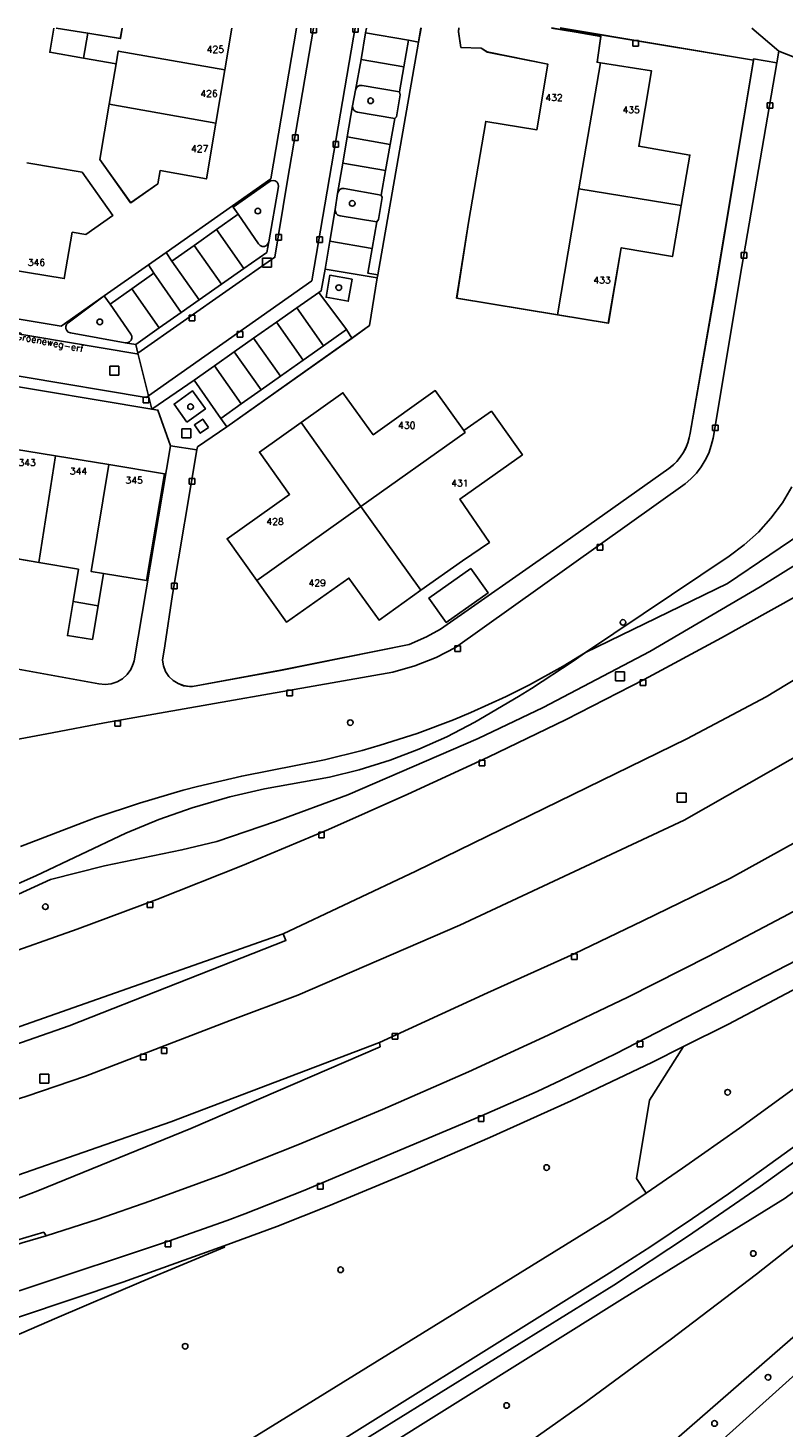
# Model space of a CAD drawing. Header units: metres. Extents: x 108000 to 109000, y 423000 to 423600.
# Tile 86 of 88: x 108854 to 108922, y 423475 to 423600. Entities that reach past the tile are written whole.
import ezdxf

# ---------------------------------------------------------------- set-up
doc = ezdxf.new("R2010")
doc.units = ezdxf.units.M
doc.header["$MEASUREMENT"] = 0
for name, color, linetype in [('Boomspiegel', 10, 'Continuous'), ('Erf', 10, 'Continuous'), ('Fietspad', 10, 'Continuous'), ('groenvoorziening', 10, 'Continuous'), ('Hek', 10, 'Continuous'), ('Huisnummers', 10, 'Continuous'), ('inspectie- _rioolput', 10, 'Continuous'), ('kolk', 10, 'Continuous'), ('oever_ slootkant', 10, 'Continuous'), ('onverhard', 10, 'Continuous'), ('Openbare_ruimtenaam', 10, 'Continuous'), ('pand', 10, 'Continuous'), ('Parkeervlak', 10, 'Continuous'), ('rijbaan lokale weg', 10, 'Continuous'), ('vegetatieobject', 10, 'Continuous'), ('Voetpad', 10, 'Continuous'), ('waterloop_ sloot', 10, 'Continuous'), ('Wegmarkering', 10, 'Continuous')]:
    doc.layers.add(name, color=color, linetype=linetype)
doc.styles.get("Standard").update_dxf_attribs({"font": 'txt.shx'})

# ---------------------------------------------------------------- blocks, each defined once
blk = doc.blocks.new('308_ACAD_1_FMEBLOCK18')
at = {"layer": 'pand', "color": 1}
blk.add_line((1.69, 0.87), (-1.13, 1.34), dxfattribs=at)
blk.add_lwpolyline([(-1.33, 1.34), (-1.69, -0.81), (1.31, -1.34)], dxfattribs=at)
blk = doc.blocks.new('308_ACAD_1_FMEBLOCK19')
at = {"layer": 'pand', "color": 1}
for points in [[(-6.23, 12.77), (-6.25, 12.44), (-6.04, 11.04), (-4.22, 10.97), (-3.7, 10.63), (1.7, 9.55), (0.72, 3.7), (-3.82, 4.45), (-5.35, -4.55), (-6.42, -11.28), (2.57, -12.77)], [(6.39, 9.67), (6.09, 9.72), (6.42, 12.02), (2.03, 12.77)]]:
    blk.add_lwpolyline(points, dxfattribs=at)
blk = doc.blocks.new('308_ACAD_1_FMEBLOCK39')
at = {"layer": 'Erf', "color": 52, "true_color": 0xd2d200}
for points in [[(28.21, 44.84), (27.4, 45.09), (27.12, 45.18), (23.99, 49.2), (22.52, 51.14), (22.38, 52.55), (20.34, 52.89), (12.88, 55.23), (10.45, 55.42), (9.31, 55.02), (7.38, 53.73), (-8.21, 40.17), (-10.1, 38.58), (-26.32, 24.48), (-35.01, 16.8), (-36.38, 15.46), (-37.63, 14.02), (-38.3, 13.14), (-39.35, 11.55), (-40.27, 9.88), (-40.73, 8.89), (-41.34, 7.27), (-41.8, 5.61), (-41.99, 4.61), (-42.2, 2.89), (-42.26, 1.33), (-42.22, -0.32), (-42.15, -1.05), (-41.88, -2.69), (-41.46, -4.31), (-40.89, -5.87), (-40.17, -7.38), (-39.3, -8.8), (-38.56, -9.83), (-36.74, -12.02), (-34.8, -14.11), (-32.75, -16.08), (-30.58, -17.94), (-26.44, -21.2), (-12.69, -33.17), (-0.18, -43.89), (1.27, -44.98), (2.32, -45.48), (4.05, -46.17), (27.5, -53.42), (32.78, -54.95), (34.64, -55.36), (35.78, -55.42), (39.36, -55.33), (42.26, -55.15)], [(42.26, -9.2), (38.4, -21.82), (41.6, -27.52), (36.48, -30.15), (33.71, -24.09), (20.79, -20.1), (14.23, -18.06), (13.29, -17.72), (12.44, -17.21), (11.63, -16.61), (4.51, -9.29), (-2.78, -1.76), (-9.02, -1.66), (-9.07, 4.07), (-2.79, 3.98), (24.29, 32.14), (24.31, 32.21), (28.21, 44.84)], [(42.26, -20.77), (41.83, -20.64), (42.26, -19.23)]]:
    blk.add_lwpolyline(points, dxfattribs=at)
blk = doc.blocks.new('308_ACAD_1_FMEBLOCK41')
at = {"layer": 'Erf', "color": 52, "true_color": 0xd2d200}
for points in [[(8.1, 7.78), (7.47, 4.06), (6.66, -0.69), (5.83, -5.66), (1.71, -4.91), (1.5, -6.09), (-0.91, -7.78), (-3.65, -3.94), (-2.82, 1), (-2.21, 4.58), (-5.1, 5.09), (-8.1, 5.62), (-7.74, 7.78)], [(-7.55, 7.78), (-4.73, 7.31), (-1.83, 6.84), (-1.67, 7.78)]]:
    blk.add_lwpolyline(points, dxfattribs=at)
blk = doc.blocks.new('308_ACAD_1_FMEBLOCK44')
at = {"layer": 'Erf', "color": 52, "true_color": 0xd2d200}
for points in [[(-3.29, 29.31), (-3.51, 28.04), (-7.13, 7.35), (-7.18, 7.08), (-7.88, 2.82), (-9.43, 1.7), (-20.56, -6.18), (-23.19, -7.98), (-23.23, -8.23), (-25.41, -21.12), (-26.08, -25.69), (-26.3, -26.97), (-26.22, -27.48), (-26.02, -27.97), (-25.73, -28.41), (-25.36, -28.77), (-24.92, -29.05), (-24.43, -29.24), (-23.91, -29.31), (-23.63, -29.31), (-15.8, -27.87), (-4.34, -25.56), (-2.81, -24.9), (-1.56, -24.22), (8.79, -16.97), (18.77, -9.9), (19.14, -9.61), (19.49, -9.27), (19.79, -8.9), (20.06, -8.5), (20.28, -8.08), (20.46, -7.63), (20.59, -7.17), (20.66, -6.75), (22.91, 6.1)], [(22.91, 6.1), (26.3, 26.44), (9.1, 29.31)]]:
    blk.add_lwpolyline(points, dxfattribs=at)
blk = doc.blocks.new('308_ACAD_1_FMEBLOCK45')
at = {"layer": 'Erf', "color": 52, "true_color": 0xd2d200}
for points in [[(-10.38, -10.9), (-9.32, -4.17), (-7.79, 4.83), (-3.24, 4.08), (-2.26, 9.92), (-7.66, 11), (-8.19, 11.34), (-10, 11.41), (-10.21, 12.81), (-10.2, 13.14)], [(-1.93, 13.14), (2.45, 12.4), (2.12, 10.1), (2.42, 10.05), (6.96, 9.33), (5.83, 2.61), (10.38, 1.83), (9.61, -2.67), (8.83, -7.2), (4.27, -6.42), (3.12, -13.14), (-1.39, -12.39), (-10.38, -10.9)]]:
    blk.add_lwpolyline(points, dxfattribs=at)
blk = doc.blocks.new('308_ACAD_1_FMEBLOCK70')
at = {"layer": 'Voetpad', "color": 255}
for p, q in [((-14.91, 0.17), (-14.69, 1.44)), ((-2.3, 1.44), (14.91, -1.44))]:
    blk.add_line(p, q, dxfattribs=at)

msp = doc.modelspace()

# ---------------------------------------------------------------- linework, layer by layer
at = {"layer": 'Boomspiegel', "color": 32, "true_color": 0xe17500}
for points in [[(108883.074, 423577.639), (108881.092, 423577.99), (108880.744, 423576.023), (108882.725, 423575.672), (108883.074, 423577.639)], [(108868.345, 423564.915), (108869.999, 423566.089), (108868.864, 423567.687), (108867.21, 423566.513), (108868.345, 423564.915)]]:
    msp.add_lwpolyline(points, dxfattribs=at)
at = {"layer": 'Erf', "color": 52, "true_color": 0xd2d200}
for points in [[(108813.106, 423600), (108820.646, 423589.37), (108820.291, 423589.082), (108827.955, 423578.386), (108842.705, 423575.868), (108857.162, 423573.467), (108860.984, 423576.142), (108864.933, 423578.906), (108866.507, 423580.02), (108872.405, 423584.168), (108875.815, 423586.571), (108878.099, 423600)], [(108854.094, 423588), (108859.031, 423587.156), (108861.773, 423583.313), (108859.367, 423581.625), (108858.156, 423581.813), (108857.438, 423577.688), (108852.523, 423578.5)], [(108852.688, 423543.031), (108860.531, 423541.625), (108861.079, 423541.567), (108861.627, 423541.625), (108862.151, 423541.795), (108862.628, 423542.07), (108863.038, 423542.439), (108863.362, 423542.885), (108863.586, 423543.388), (108863.657, 423543.655), (108866.893, 423562.786), (108865.771, 423565.977), (108865.224, 423566.061), (108850.684, 423568.502)], [(108898.219, 423562), (108892.655, 423558.067), (108895.278, 423554.205), (108892.891, 423552.563), (108889.172, 423549.938), (108885.461, 423547.281), (108882.781, 423551.031), (108877.227, 423547.094), (108874.57, 423550.813), (108871.93, 423554.531), (108877.492, 423558.469), (108874.813, 423562.25), (108878.531, 423564.875), (108882.242, 423567.531), (108884.938, 423563.781), (108890.469, 423567.719), (108893.008, 423564.156), (108895.461, 423565.875), (108898.219, 423562)], [(108851.711, 423562.719), (108856.672, 423561.906), (108861.406, 423561.125), (108866.352, 423560.313), (108864.758, 423550.813), (108860.934, 423551.443), (108860.453, 423548.563), (108859.953, 423545.563), (108857.727, 423545.906), (108858.227, 423548.938), (108858.706, 423551.814), (108855.18, 423552.406), (108850.141, 423553.281)], [(108893.627, 423551.872), (108895.159, 423549.706), (108891.437, 423547.074), (108889.905, 423549.24), (108893.627, 423551.872)]]:
    msp.add_lwpolyline(points, dxfattribs=at)
at = {"layer": 'Fietspad', "color": 255}
for points in [[(108979.229, 423558.259), (108964.529, 423547.619), (108957.109, 423542.379), (108945.288, 423534.771), (108939.733, 423531.336), (108934.083, 423527.958), (108927.975, 423524.445), (108921.895, 423521.093), (108914.823, 423517.363), (108907.601, 423513.73), (108900.517, 423510.327), (108893.43, 423507.068), (108885.766, 423503.708), (108878.217, 423500.558), (108871.643, 423497.966), (108865.06, 423495.55), (108860.461, 423493.966), (108855.838, 423492.459), (108853.7, 423491.845), (108845.408, 423489.167), (108839.192, 423487.277), (108831.028, 423485.008)], [(108858.314, 423455.109), (108857.882, 423455.689), (108857.633, 423456.217), (108857.459, 423456.92), (108857.439, 423457.143), (108857.487, 423457.798), (108857.692, 423458.421), (108857.796, 423458.62), (108858.19, 423459.145), (108858.699, 423459.559), (108876.139, 423470.509), (108905.938, 423489.147), (108909.658, 423491.53), (108913.358, 423493.999), (108916.552, 423496.209), (108919.7, 423498.464), (108958.059, 423526.119), (108953.959, 423532.099), (108953.679, 423532.939)], [(108833.782, 423481.496), (108838.493, 423482.84), (108840.868, 423483.57), (108853.857, 423487.729), (108866.709, 423491.993), (108871.941, 423493.843), (108873.51, 423494.43), (108878.702, 423496.486), (108894.569, 423503.157), (108899.529, 423505.32), (108901.685, 423506.315), (108906.571, 423508.696), (108922.639, 423517.009), (108929.366, 423520.586), (108936.008, 423524.361), (108941.321, 423527.56), (108946.534, 423530.861), (108947.279, 423531.169), (108948.015, 423531.294), (108948.669, 423531.265), (108949.543, 423531.046), (108950.098, 423530.749)], [(108950.098, 423530.749), (108950.201, 423530.694), (108950.769, 423530.209), (108951.023, 423529.901), (108951.348, 423529.308), (108951.524, 423528.656), (108951.542, 423527.981), (108951.478, 423527.587), (108951.247, 423526.952), (108950.874, 423526.389), (108950.379, 423525.929), (108941.509, 423519.449), (108934.159, 423514.139), (108917.557, 423502.064), (108912.479, 423498.479), (108909.244, 423496.272), (108906.079, 423494.169), (108873.569, 423474.079), (108854.279, 423462.268), (108853.477, 423461.92)]]:
    msp.add_lwpolyline(points, dxfattribs=at)
at = {"layer": 'groenvoorziening', "color": 3}
for points in [[(108931.347, 423593.916), (108921.042, 423597.942), (108920.875, 423596.906), (108917.742, 423578.781), (108915.195, 423563.469), (108915.038, 423562.819), (108914.804, 423562.158), (108914.503, 423561.525), (108914.137, 423560.927), (108913.71, 423560.37), (108913.228, 423559.862), (108912.695, 423559.406), (108892.261, 423544.84), (108890.552, 423543.954), (108888.654, 423543.204), (108886.688, 423542.656), (108861.031, 423538.125), (108856.354, 423537.247), (108845.883, 423535.281)], [(108887.35, 423594.043), (108887.277, 423594.303), (108883.948, 423594.885), (108883.915, 423594.891), (108883.718, 423594.879), (108883.541, 423594.791), (108883.413, 423594.64), (108883.354, 423594.451), (108883.11, 423593.056), (108883.119, 423592.863), (108883.203, 423592.686), (108883.351, 423592.556), (108883.543, 423592.493), (108886.855, 423591.942), (108887.01, 423592.086), (108887.35, 423594.043)], [(108876.509, 423585.889), (108876.482, 423586.087), (108876.379, 423586.26), (108876.218, 423586.379), (108876.023, 423586.427), (108875.825, 423586.395), (108875.68, 423586.311), (108872.483, 423584.056), (108872.913, 423583.413), (108874.732, 423580.776), (108874.87, 423580.633), (108875.052, 423580.555), (108875.25, 423580.555), (108875.433, 423580.633), (108875.57, 423580.775), (108875.638, 423580.954), (108876.509, 423585.889)], [(108885.739, 423584.908), (108885.652, 423585.13), (108882.354, 423585.702), (108882.153, 423585.697), (108881.972, 423585.614), (108881.838, 423585.467), (108881.772, 423585.279), (108881.567, 423583.845), (108881.573, 423583.651), (108881.657, 423583.473), (108881.804, 423583.342), (108881.993, 423583.278), (108885.258, 423582.754), (108885.401, 423582.937), (108885.739, 423584.908)], [(108861.54, 423575.426), (108861.053, 423576.054), (108860.984, 423576.142), (108857.792, 423573.752), (108857.65, 423573.615), (108857.575, 423573.434), (108857.576, 423573.237), (108857.656, 423573.057), (108857.799, 423572.923), (108858.001, 423572.853), (108862.874, 423571.984), (108863.071, 423571.982), (108863.252, 423572.057), (108863.389, 423572.198), (108863.459, 423572.381), (108863.451, 423572.577), (108863.366, 423572.754), (108861.54, 423575.426)], [(108976.033, 423560.858), (108970.769, 423565.139), (108969.729, 423564.269), (108968.914, 423563.516), (108961.455, 423556.246), (108957.167, 423552.133), (108955.817, 423550.876), (108944.637, 423541.641), (108931.099, 423532.311), (108930.349, 423531.839), (108916.751, 423524.321), (108908.938, 423520.502), (108902.838, 423517.584), (108895.116, 423514.107), (108885.5, 423509.679), (108885.549, 423509.309), (108868.719, 423502.009), (108855.099, 423496.469), (108844.459, 423492.429)], [(108849.197, 423490.904), (108855.619, 423492.789), (108855.838, 423492.459), (108860.461, 423493.966), (108865.06, 423495.55), (108871.643, 423497.966), (108878.217, 423500.558), (108885.766, 423503.708), (108893.43, 423507.068), (108900.517, 423510.327), (108907.601, 423513.73), (108914.823, 423517.363), (108921.895, 423521.093), (108927.975, 423524.445), (108934.083, 423527.958), (108939.733, 423531.336), (108945.288, 423534.771), (108957.109, 423542.379), (108964.529, 423547.619), (108979.229, 423558.259), (108978.004, 423559.255)], [(108922.216, 423559.142), (108921.359, 423557.719), (108920.346, 423556.356), (108919.23, 423555.124), (108917.972, 423553.982), (108916.639, 423552.989), (108903.847, 423544.39)], [(108831.223, 423512.703), (108836.393, 423515.116), (108842.76, 423517.948), (108845.363, 423519.214), (108853.375, 423522.873), (108856.206, 423524.191), (108861.008, 423525.405), (108867.92, 423526.83), (108871.033, 423527.569), (108876.256, 423529.363), (108882.67, 423531.737), (108894.278, 423536.751), (108900.082, 423539.495), (108909.56, 423544.493), (108919.374, 423550.245), (108926.401, 423554.609)], [(108903.847, 423544.39), (108916.489, 423550.549), (108924.009, 423555.659)], [(108935.829, 423550.086), (108919.926, 423540.467), (108912.85, 423536.709), (108888.723, 423524.945), (108876.939, 423519.369), (108877.169, 423518.759), (108857.865, 423511.167), (108838.319, 423504.349)], [(108831.223, 423512.703), (108833.599, 423513.12), (108837.748, 423514.034), (108841.43, 423515.017), (108851.129, 423517.739), (108851.359, 423517.219), (108858.577, 423519.758), (108865.674, 423522.408), (108873.318, 423525.439), (108880.963, 423528.656), (108888.032, 423531.781), (108895.184, 423535.077), (108902.13, 423538.443), (108909.054, 423542.003), (108915.931, 423545.709), (108922.698, 423549.489)], [(108903.847, 423544.39), (108902.753, 423543.641), (108899.017, 423541.205), (108897.874, 423540.497), (108893.978, 423538.21), (108891.481, 423536.906), (108888.996, 423535.791), (108886.449, 423534.825), (108883.701, 423533.968), (108881.057, 423533.315), (108875.268, 423532.256), (108872.189, 423531.537), (108868.834, 423530.562), (108865.849, 423529.519), (108862.921, 423528.327), (108854.91, 423524.504), (108850.519, 423522.577), (108845.516, 423520.59), (108841.049, 423518.996), (108835.328, 423517.192), (108829.689, 423515.669), (108810.549, 423511.769)], [(108853.552, 423527.121), (108859.037, 423529.25), (108860.281, 423529.703), (108864.125, 423530.994), (108868.017, 423532.132), (108869.295, 423532.47), (108873.24, 423533.402), (108880.598, 423534.851), (108883.944, 423535.679), (108885.565, 423536.14), (108888.845, 423537.197), (108892.073, 423538.406), (108893.644, 423539.057), (108896.761, 423540.475), (108898.859, 423541.529), (108901.86, 423543.189), (108903.847, 423544.39)], [(108854.099, 423504.909), (108859.318, 423506.685), (108872.199, 423511.629), (108878.222, 423513.886), (108892.658, 423520.127), (108912.626, 423529.481), (108929.784, 423539.244)], [(108958.059, 423526.119), (108919.7, 423498.464), (108916.552, 423496.209), (108913.358, 423493.999), (108909.658, 423491.53), (108905.938, 423489.147), (108876.139, 423470.509), (108858.699, 423459.559), (108858.19, 423459.145), (108857.796, 423458.62), (108857.692, 423458.421), (108857.487, 423457.798), (108857.439, 423457.143), (108857.459, 423456.92), (108857.633, 423456.217), (108857.882, 423455.689), (108858.314, 423455.109), (108858.75, 423454.719), (108862.481, 423451.682), (108863.464, 423450.864)], [(108959.586, 423523.914), (108958.108, 423522.82), (108921.619, 423495.819), (108907.119, 423486.85), (108877.329, 423468.229), (108863.339, 423458.169), (108862.844, 423457.443), (108862.516, 423456.716), (108862.299, 423455.864), (108862.239, 423455.069), (108862.326, 423454.196), (108862.527, 423453.471), (108862.897, 423452.684), (108863.329, 423452.059), (108864.424, 423451.123)], [(108909.244, 423496.272), (108912.479, 423498.479), (108917.557, 423502.064), (108934.159, 423514.139), (108941.509, 423519.449), (108938.919, 423523.739), (108923.236, 423514.846), (108916.564, 423511.327), (108912.571, 423509.322)], [(108960.892, 423522.029), (108959.603, 423521.015), (108929.633, 423497.438), (108926.636, 423495.02), (108919.051, 423489.046), (108911.367, 423483.198), (108903.587, 423477.48), (108895.711, 423471.895)], [(108903.203, 423466.812), (108939.289, 423498.219), (108962.483, 423517.54), (108963.445, 423518.341)], [(108912.571, 423509.322), (108909.75, 423507.905), (108902.561, 423504.481), (108895.336, 423501.223), (108888.192, 423498.143), (108881, 423495.139), (108876.353, 423493.303), (108871.659, 423491.589), (108871.709, 423491.469), (108864.285, 423488.366), (108856.79, 423485.179), (108847.509, 423481.159)], [(108912.571, 423509.322), (108909.535, 423504.547), (108908.375, 423497.581), (108909.244, 423496.272)], [(108853.477, 423461.92), (108854.279, 423462.268), (108873.569, 423474.079), (108906.079, 423494.169), (108909.244, 423496.272)]]:
    msp.add_lwpolyline(points, dxfattribs=at)
at = {"layer": 'Hek', "color": 30}
msp.add_lwpolyline([(108864.424, 423451.123), (108864.522, 423451.255), (108862.897, 423452.684), (108859.051, 423456.066), (108858.743, 423458.165), (108864.213, 423461.956), (108906.351, 423488.077), (108912.926, 423492.414), (108919.387, 423496.868), (108925.755, 423501.453), (108932.029, 423506.167), (108933.624, 423507.397), (108957.054, 423524.092), (108958.108, 423522.82), (108959.603, 423521.015), (108962.483, 423517.54), (108963.568, 423516.229)], dxfattribs=at)
at = {"layer": 'inspectie- _rioolput', "color": 30}
for p, q in [((108875.898, 423579.505), (108875.098, 423579.505)), ((108875.098, 423579.505), (108875.098, 423578.705)), ((108875.098, 423578.705), (108875.898, 423578.705)), ((108875.898, 423578.705), (108875.898, 423579.505)), ((108862.293, 423569.887), (108861.493, 423569.887)), ((108861.493, 423569.887), (108861.493, 423569.087)), ((108862.293, 423569.087), (108862.293, 423569.887)), ((108861.493, 423569.087), (108862.293, 423569.087)), ((108868.698, 423564.319), (108867.898, 423564.319)), ((108867.898, 423564.319), (108867.898, 423563.519)), ((108867.898, 423563.519), (108868.698, 423563.519)), ((108868.698, 423563.519), (108868.698, 423564.319)), ((108907.309, 423542.689), (108906.509, 423542.689)), ((108906.509, 423542.689), (108906.509, 423541.889)), ((108907.309, 423541.889), (108907.309, 423542.689)), ((108906.509, 423541.889), (108907.309, 423541.889)), ((108912.789, 423531.869), (108911.989, 423531.869)), ((108911.989, 423531.869), (108911.989, 423531.069)), ((108911.989, 423531.069), (108912.789, 423531.069)), ((108912.789, 423531.069), (108912.789, 423531.869)), ((108856.069, 423506.859), (108855.269, 423506.859)), ((108855.269, 423506.859), (108855.269, 423506.059)), ((108855.269, 423506.059), (108856.069, 423506.059)), ((108856.069, 423506.059), (108856.069, 423506.859))]:
    msp.add_line(p, q, dxfattribs=at)
at = {"layer": 'kolk', "color": 30, "true_color": 0xf07a00}
for p, q in [((108879.396, 423599.575), (108879.396, 423600)), ((108879.896, 423599.575), (108879.396, 423599.575)), ((108879.896, 423600), (108879.896, 423599.575)), ((108883.116, 423599.626), (108883.116, 423600)), ((108883.616, 423599.626), (108883.116, 423599.626)), ((108883.616, 423600), (108883.616, 423599.626)), ((108908.056, 423598.397), (108908.056, 423598.897)), ((108908.056, 423598.897), (108908.556, 423598.897)), ((108908.556, 423598.397), (108908.056, 423598.397)), ((108908.556, 423598.897), (108908.556, 423598.397)), ((108920.011, 423592.851), (108920.011, 423593.351)), ((108920.011, 423593.351), (108920.511, 423593.351)), ((108920.511, 423593.351), (108920.511, 423592.851)), ((108920.511, 423592.851), (108920.011, 423592.851)), ((108877.759, 423589.981), (108877.759, 423590.481)), ((108877.759, 423590.481), (108878.259, 423590.481)), ((108878.259, 423589.981), (108877.759, 423589.981)), ((108878.259, 423590.481), (108878.259, 423589.981)), ((108881.362, 423589.384), (108881.362, 423589.884)), ((108881.362, 423589.884), (108881.862, 423589.884)), ((108881.862, 423589.884), (108881.862, 423589.384)), ((108881.862, 423589.384), (108881.362, 423589.384)), ((108876.283, 423581.122), (108876.283, 423581.622)), ((108876.283, 423581.622), (108876.783, 423581.622)), ((108876.783, 423581.122), (108876.283, 423581.122)), ((108876.783, 423581.622), (108876.783, 423581.122)), ((108879.915, 423580.9), (108879.915, 423581.4)), ((108879.915, 423581.4), (108880.415, 423581.4)), ((108880.415, 423580.9), (108879.915, 423580.9)), ((108880.415, 423581.4), (108880.415, 423580.9)), ((108917.705, 423579.512), (108917.705, 423580.012)), ((108917.705, 423580.012), (108918.205, 423580.012)), ((108918.205, 423580.012), (108918.205, 423579.512)), ((108918.205, 423579.512), (108917.705, 423579.512)), ((108868.568, 423573.938), (108868.568, 423574.438)), ((108868.568, 423574.438), (108869.068, 423574.438)), ((108869.068, 423573.938), (108868.568, 423573.938)), ((108869.068, 423574.438), (108869.068, 423573.938)), ((108872.835, 423572.478), (108872.835, 423572.978)), ((108872.835, 423572.978), (108873.335, 423572.978)), ((108873.335, 423572.478), (108872.835, 423572.478)), ((108873.335, 423572.978), (108873.335, 423572.478)), ((108864.466, 423566.638), (108864.466, 423567.138)), ((108864.466, 423567.138), (108864.966, 423567.138)), ((108864.966, 423567.138), (108864.966, 423566.638)), ((108864.966, 423566.638), (108864.466, 423566.638)), ((108915.142, 423564.154), (108915.142, 423564.654)), ((108915.142, 423564.654), (108915.642, 423564.654)), ((108915.642, 423564.654), (108915.642, 423564.154)), ((108915.642, 423564.154), (108915.142, 423564.154)), ((108868.571, 423559.394), (108868.571, 423559.894)), ((108868.571, 423559.894), (108869.071, 423559.894)), ((108869.071, 423559.894), (108869.071, 423559.394)), ((108869.071, 423559.394), (108868.571, 423559.394)), ((108904.888, 423553.519), (108904.888, 423554.019)), ((108904.888, 423554.019), (108905.388, 423554.019)), ((108905.388, 423553.519), (108904.888, 423553.519)), ((108905.388, 423554.019), (108905.388, 423553.519)), ((108867, 423550.083), (108867, 423550.583)), ((108867, 423550.583), (108867.5, 423550.583)), ((108867.5, 423550.083), (108867, 423550.083)), ((108867.5, 423550.583), (108867.5, 423550.083)), ((108892.217, 423544.487), (108892.217, 423544.987)), ((108892.217, 423544.987), (108892.717, 423544.987)), ((108892.717, 423544.987), (108892.717, 423544.487)), ((108892.717, 423544.487), (108892.217, 423544.487)), ((108877.258, 423540.535), (108877.258, 423541.035)), ((108877.258, 423541.035), (108877.758, 423541.035)), ((108877.758, 423541.035), (108877.758, 423540.535)), ((108908.714, 423541.457), (108908.714, 423541.957)), ((108908.714, 423541.957), (108909.214, 423541.957)), ((108909.214, 423541.457), (108908.714, 423541.457)), ((108909.214, 423541.957), (108909.214, 423541.457)), ((108877.758, 423540.535), (108877.258, 423540.535)), ((108861.952, 423537.832), (108861.952, 423538.332)), ((108861.952, 423538.332), (108862.452, 423538.332)), ((108862.452, 423537.832), (108861.952, 423537.832)), ((108862.452, 423538.332), (108862.452, 423537.832)), ((108894.366, 423534.315), (108894.366, 423534.815)), ((108894.366, 423534.815), (108894.866, 423534.815)), ((108894.866, 423534.815), (108894.866, 423534.315)), ((108894.866, 423534.315), (108894.366, 423534.315)), ((108880.088, 423527.893), (108880.088, 423528.393)), ((108880.088, 423528.393), (108880.588, 423528.393)), ((108880.588, 423527.893), (108880.088, 423527.893)), ((108880.588, 423528.393), (108880.588, 423527.893)), ((108864.832, 423521.687), (108864.832, 423522.187)), ((108864.832, 423522.187), (108865.332, 423522.187)), ((108865.332, 423522.187), (108865.332, 423521.687)), ((108865.332, 423521.687), (108864.832, 423521.687)), ((108902.588, 423517.084), (108902.588, 423517.584)), ((108902.588, 423517.584), (108903.088, 423517.584)), ((108903.088, 423517.584), (108903.088, 423517.084)), ((108903.088, 423517.084), (108902.588, 423517.084)), ((108886.622, 423509.974), (108886.622, 423510.474)), ((108886.622, 423510.474), (108887.122, 423510.474)), ((108887.122, 423509.974), (108886.622, 423509.974)), ((108887.122, 423510.474), (108887.122, 423509.974)), ((108908.426, 423509.285), (108908.426, 423509.785)), ((108908.426, 423509.785), (108908.926, 423509.785)), ((108908.926, 423509.785), (108908.926, 423509.285)), ((108864.219, 423508.149), (108864.219, 423508.649)), ((108864.219, 423508.649), (108864.719, 423508.649)), ((108864.719, 423508.649), (108864.719, 423508.149)), ((108866.084, 423508.703), (108866.084, 423509.203)), ((108866.084, 423509.203), (108866.584, 423509.203)), ((108866.584, 423508.703), (108866.084, 423508.703)), ((108866.584, 423509.203), (108866.584, 423508.703)), ((108908.926, 423509.285), (108908.426, 423509.285)), ((108864.719, 423508.149), (108864.219, 423508.149)), ((108894.299, 423502.649), (108894.299, 423503.149)), ((108894.299, 423503.149), (108894.799, 423503.149)), ((108894.799, 423502.649), (108894.299, 423502.649)), ((108894.799, 423503.149), (108894.799, 423502.649)), ((108879.988, 423496.632), (108879.988, 423497.132)), ((108879.988, 423497.132), (108880.488, 423497.132)), ((108880.488, 423496.632), (108879.988, 423496.632)), ((108880.488, 423497.132), (108880.488, 423496.632)), ((108866.419, 423491.48), (108866.419, 423491.98)), ((108866.419, 423491.98), (108866.919, 423491.98)), ((108866.919, 423491.48), (108866.419, 423491.48)), ((108866.919, 423491.98), (108866.919, 423491.48))]:
    msp.add_line(p, q, dxfattribs=at)
at = {"layer": 'oever_ slootkant', "color": 92, "true_color": 0x00c300}
for points in [[(108991.488, 423532.822), (108990.533, 423533.387), (108990.008, 423533.625), (108988.971, 423534.003), (108987.891, 423534.228), (108987.336, 423534.281), (108985.586, 423533.969), (108983.883, 423533.469), (108982.086, 423532.719), (108980.741, 423531.914), (108980.414, 423531.688), (108978.592, 423530.623), (108977.477, 423529.875), (108975.792, 423528.626), (108974.769, 423527.774), (108963.445, 423518.341), (108962.483, 423517.54), (108939.289, 423498.219), (108903.203, 423466.812)], [(108908.422, 423467.469), (108931.367, 423488.094), (108956.75, 423510.375), (108963.568, 423516.229), (108964.408, 423516.951), (108974.109, 423525.281), (108975.052, 423525.888), (108978.234, 423527.812), (108979.207, 423528.369), (108982.484, 423530.125), (108984.211, 423530.938), (108985.773, 423531.531), (108986.019, 423531.55), (108986.75, 423531.5), (108987.625, 423531.219), (108987.938, 423532.094), (108990.352, 423531.312)]]:
    msp.add_lwpolyline(points, dxfattribs=at)
at = {"layer": 'onverhard', "color": 255}
for points in [[(108883.074, 423577.639), (108881.092, 423577.99), (108880.744, 423576.023), (108882.725, 423575.672), (108883.074, 423577.639)], [(108868.345, 423564.915), (108869.999, 423566.089), (108868.864, 423567.687), (108867.21, 423566.513), (108868.345, 423564.915)]]:
    msp.add_lwpolyline(points, dxfattribs=at)
at = {"layer": 'pand', "color": 1}
for p, q in [((108859.531, 423599.531), (108859.156, 423597.313)), ((108871.727, 423596.281), (108872.363, 423600)), ((108859.156, 423597.313), (108862.048, 423596.801)), ((108862.048, 423596.801), (108861.438, 423593.219)), ((108870.922, 423591.531), (108871.727, 423596.281)), ((108905.172, 423596.906), (108903.258, 423585.688)), ((108870.922, 423591.531), (108861.438, 423593.219)), ((108903.258, 423585.688), (108901.359, 423574.469)), ((108912.359, 423584.188), (108903.258, 423585.688)), ((108878.531, 423564.875), (108883.852, 423557.406)), ((108855.18, 423552.406), (108856.672, 423561.906)), ((108861.406, 423561.125), (108856.672, 423561.906)), ((108874.57, 423550.813), (108883.852, 423557.406)), ((108889.172, 423549.938), (108883.852, 423557.406)), ((108850.141, 423553.281), (108855.18, 423552.406)), ((108860.453, 423548.563), (108860.934, 423551.443)), ((108860.453, 423548.563), (108858.227, 423548.938))]:
    msp.add_line(p, q, dxfattribs=at)
for points in [[(108862.59, 423600), (108862.432, 423599.063), (108859.531, 423599.531)], [(108871.727, 423596.281), (108862.242, 423597.938), (108862.048, 423596.801)], [(108912.359, 423584.188), (108913.133, 423588.688), (108908.578, 423589.469), (108909.711, 423596.188), (108905.172, 423596.906)], [(108861.438, 423593.219), (108860.609, 423588.281), (108863.352, 423584.438), (108865.758, 423586.125), (108865.969, 423587.313), (108870.094, 423586.563), (108870.922, 423591.531)], [(108852.523, 423578.5), (108857.438, 423577.688), (108858.156, 423581.813), (108859.367, 423581.625), (108861.773, 423583.313), (108859.031, 423587.156), (108854.094, 423588)], [(108901.359, 423574.469), (108905.867, 423573.719), (108907.023, 423580.438), (108911.578, 423579.656), (108912.359, 423584.188)], [(108893.008, 423564.156), (108890.469, 423567.719), (108884.938, 423563.781), (108882.242, 423567.531), (108878.531, 423564.875)], [(108889.172, 423549.938), (108892.891, 423552.563), (108895.278, 423554.205), (108892.655, 423558.067), (108898.219, 423562), (108895.461, 423565.875), (108893.008, 423564.156)], [(108878.531, 423564.875), (108874.813, 423562.25), (108877.492, 423558.469), (108871.93, 423554.531), (108874.57, 423550.813)], [(108883.852, 423557.406), (108893.117, 423564), (108893.008, 423564.156)], [(108856.672, 423561.906), (108851.711, 423562.719), (108851.023, 423558.594), (108849.789, 423558.813), (108847.409, 423557.107)], [(108861.406, 423561.125), (108859.828, 423551.627), (108860.934, 423551.443)], [(108860.934, 423551.443), (108864.758, 423550.813), (108866.352, 423560.313), (108861.406, 423561.125)], [(108855.18, 423552.406), (108858.706, 423551.814), (108858.227, 423548.938)], [(108874.57, 423550.813), (108877.227, 423547.094), (108882.781, 423551.031), (108885.461, 423547.281), (108889.172, 423549.938)], [(108893.627, 423551.872), (108889.905, 423549.24), (108891.437, 423547.074), (108895.159, 423549.706), (108893.627, 423551.872)], [(108858.227, 423548.938), (108857.727, 423545.906), (108859.953, 423545.563), (108860.453, 423548.563)]]:
    msp.add_lwpolyline(points, dxfattribs=at)
at = {"layer": 'Parkeervlak', "color": 255}
for points in [[(108888.084, 423598.91), (108884.267, 423599.566), (108883.854, 423597.207), (108883.354, 423594.451), (108883.413, 423594.64), (108883.541, 423594.791), (108883.718, 423594.879), (108883.915, 423594.891), (108883.948, 423594.885), (108887.277, 423594.303), (108887.67, 423596.547), (108888.084, 423598.91)], [(108886.448, 423589.639), (108886.855, 423591.942), (108883.543, 423592.493), (108883.351, 423592.556), (108883.203, 423592.686), (108883.119, 423592.863), (108883.11, 423593.056), (108882.636, 423590.299), (108882.235, 423587.973), (108881.772, 423585.279), (108881.838, 423585.467), (108881.972, 423585.614), (108882.153, 423585.697), (108882.354, 423585.702), (108885.652, 423585.13), (108886.038, 423587.315), (108886.448, 423589.639)], [(108875.471, 423580.025), (108875.638, 423580.954), (108875.57, 423580.775), (108875.433, 423580.633), (108875.25, 423580.555), (108875.052, 423580.555), (108874.87, 423580.633), (108874.732, 423580.776), (108872.913, 423583.413), (108870.986, 423582.056), (108868.989, 423580.649), (108867.004, 423579.251), (108869.44, 423575.791), (108871.43, 423577.188), (108873.43, 423578.592), (108875.471, 423580.025)], [(108885.258, 423582.754), (108881.993, 423583.278), (108881.804, 423583.342), (108881.657, 423583.473), (108881.573, 423583.651), (108881.567, 423583.845), (108881.092, 423581.028), (108880.67, 423578.531), (108885.302, 423577.767), (108885.35, 423578.036), (108884.465, 423578.17), (108884.847, 423580.379), (108885.258, 423582.754)], [(108865.425, 423578.167), (108863.449, 423576.773), (108861.54, 423575.426), (108863.366, 423572.754), (108863.451, 423572.577), (108863.459, 423572.381), (108863.389, 423572.198), (108863.252, 423572.057), (108863.071, 423571.982), (108862.874, 423571.984), (108863.797, 423571.814), (108865.901, 423573.297), (108867.842, 423574.665), (108865.425, 423578.167)], [(108880.524, 423571.714), (108882.554, 423573.15), (108880.101, 423576.456), (108878.142, 423575.08), (108876.318, 423573.798), (108874.295, 423572.377), (108872.565, 423571.161), (108870.8, 423569.922), (108869.004, 423568.66), (108871.378, 423565.242), (108873.199, 423566.531), (108874.96, 423567.776), (108876.686, 423568.998), (108878.704, 423570.426), (108880.524, 423571.714)]]:
    msp.add_lwpolyline(points, dxfattribs=at)
at = {"layer": 'rijbaan lokale weg', "color": 255}
for p, q in [((108863.986, 423571.052), (108863.797, 423571.814)), ((108865.224, 423566.061), (108864.928, 423567.253))]:
    msp.add_line(p, q, dxfattribs=at)
for points in [[(108863.797, 423571.814), (108862.874, 423571.984), (108858.001, 423572.853), (108857.799, 423572.923), (108857.656, 423573.057), (108857.576, 423573.237), (108857.575, 423573.434), (108857.65, 423573.615), (108857.792, 423573.752), (108860.984, 423576.142), (108857.162, 423573.467), (108842.705, 423575.868), (108827.955, 423578.386), (108820.291, 423589.082), (108820.646, 423589.37), (108813.106, 423600)], [(108878.099, 423600), (108875.815, 423586.571), (108872.405, 423584.168), (108872.483, 423584.056), (108875.68, 423586.311), (108875.825, 423586.395), (108876.023, 423586.427), (108876.218, 423586.379), (108876.379, 423586.26), (108876.482, 423586.087), (108876.509, 423585.889), (108875.638, 423580.954), (108875.471, 423580.025), (108873.43, 423578.592), (108871.43, 423577.188), (108869.44, 423575.791), (108867.842, 423574.665), (108865.901, 423573.297), (108863.797, 423571.814)], [(108879.629, 423600), (108877.296, 423586.287), (108876.185, 423579.592), (108863.986, 423571.052)], [(108864.928, 423567.253), (108879.486, 423577.494), (108883.184, 423599.188), (108883.342, 423600)], [(108865.224, 423566.061), (108869.004, 423568.66), (108870.8, 423569.922), (108872.565, 423571.161), (108874.295, 423572.377), (108876.318, 423573.798), (108878.142, 423575.08), (108880.101, 423576.456), (108880.301, 423576.596), (108880.67, 423578.531), (108881.092, 423581.028), (108881.567, 423583.845), (108881.772, 423585.279), (108882.235, 423587.973), (108882.636, 423590.299), (108883.11, 423593.056), (108883.354, 423594.451), (108883.854, 423597.207), (108884.267, 423599.566), (108884.34, 423600)], [(108863.986, 423571.052), (108863.912, 423571), (108842.345, 423574.622), (108827.668, 423577.068), (108820.46, 423587.17)], [(108864.928, 423567.253), (108864.726, 423567.111), (108842.808, 423570.798), (108825.656, 423573.669), (108817.53, 423585.061)], [(108952.856, 423579.523), (108945.412, 423570.267), (108944.572, 423569.149), (108938.215, 423560.206), (108937.579, 423559.607), (108935.692, 423558.131), (108929.338, 423553.593), (108922.698, 423549.489), (108915.931, 423545.709), (108909.054, 423542.003), (108902.13, 423538.443), (108895.184, 423535.077), (108888.032, 423531.781), (108880.963, 423528.656), (108873.318, 423525.439), (108865.674, 423522.408), (108858.577, 423519.758), (108851.359, 423517.219), (108844.083, 423514.867), (108837.139, 423512.729), (108830.155, 423510.716), (108823.139, 423508.839), (108815.606, 423506.976), (108810.215, 423505.746)], [(108814.614, 423500.105), (108824.64, 423502.537), (108831.947, 423504.432), (108839.159, 423506.48), (108845.538, 423508.439), (108851.886, 423510.531), (108876.939, 423519.369), (108888.723, 423524.945), (108912.85, 423536.709), (108919.926, 423540.467), (108935.829, 423550.086), (108938.779, 423552.189), (108943.178, 423555.67), (108947.443, 423559.411), (108950.769, 423562.611), (108953.956, 423565.945), (108957.393, 423569.647), (108960.849, 423573.279)], [(108863.986, 423571.052), (108864.457, 423569.153), (108864.928, 423567.253)], [(108839.297, 423570.53), (108841.68, 423570.13), (108843.871, 423569.762), (108846.107, 423569.386), (108848.315, 423569.015), (108850.607, 423568.63), (108850.684, 423568.502), (108865.224, 423566.061)], [(108965.571, 423569.461), (108961.627, 423565.639), (108958.84, 423562.708), (108957.786, 423561.666), (108942.347, 423548.03), (108929.784, 423539.244), (108912.626, 423529.481), (108892.658, 423520.127), (108878.222, 423513.886), (108872.199, 423511.629), (108859.318, 423506.685), (108854.099, 423504.909), (108848.829, 423503.25), (108842.368, 423501.287), (108835.94, 423499.415), (108827.899, 423497.179), (108822.579, 423495.779), (108818.749, 423494.8)], [(108823.107, 423489.211), (108829.944, 423491.006), (108838.199, 423493.3), (108845.434, 423495.414), (108852.639, 423497.619), (108866.919, 423502.609), (108885.5, 423509.679), (108895.116, 423514.107), (108902.838, 423517.584), (108908.938, 423520.502), (108916.751, 423524.321), (108930.349, 423531.839), (108931.099, 423532.311), (108944.637, 423541.641), (108955.817, 423550.876), (108957.167, 423552.133), (108961.455, 423556.246), (108968.914, 423563.516), (108969.729, 423564.269), (108970.769, 423565.139)]]:
    msp.add_lwpolyline(points, dxfattribs=at)
at = {"layer": 'vegetatieobject', "color": 3}
for centre in [(108884.711, 423593.521), (108883.074, 423584.385), (108874.67, 423583.704), (108881.875, 423576.885), (108860.603, 423573.837), (108868.682, 423566.283), (108907.175, 423547.082), (108882.898, 423538.156), (108855.759, 423521.769), (108916.488, 423505.25), (108900.374, 423498.547), (108918.773, 423490.897), (108882.039, 423489.444), (108868.202, 423482.632), (108920.089, 423479.874), (108896.813, 423477.361), (108915.326, 423475.764)]:
    msp.add_circle(centre, 0.25, dxfattribs=at)
at = {"layer": 'Voetpad', "color": 255}
for p, q in [((108918.647, 423600), (108921.042, 423597.942)), ((108888.97, 423598.729), (108888.084, 423598.91)), ((108920.875, 423596.906), (108921.042, 423597.942)), ((108866.507, 423580.02), (108864.933, 423578.906)), ((108867.004, 423579.251), (108866.507, 423580.02)), ((108864.933, 423578.906), (108865.425, 423578.167)), ((108871.925, 423564.502), (108883.051, 423572.385)), ((108882.554, 423573.15), (108883.051, 423572.385)), ((108871.925, 423564.502), (108871.378, 423565.242)), ((108869.25, 423562.455), (108866.893, 423562.786))]:
    msp.add_line(p, q, dxfattribs=at)
for points in [[(108884.34, 423600), (108884.267, 423599.566), (108888.084, 423598.91)], [(108888.084, 423598.91), (108887.67, 423596.547), (108887.277, 423594.303), (108887.35, 423594.043), (108887.01, 423592.086), (108886.855, 423591.942), (108886.448, 423589.639), (108886.038, 423587.315), (108885.652, 423585.13), (108885.739, 423584.908), (108885.401, 423582.937), (108885.258, 423582.754), (108884.847, 423580.379), (108884.465, 423578.17), (108885.35, 423578.036), (108888.97, 423598.729)], [(108918.789, 423597.125), (108915.391, 423576.781), (108913.148, 423563.938), (108913.075, 423563.516), (108912.945, 423563.054), (108912.767, 423562.608), (108912.544, 423562.183), (108912.278, 423561.783), (108911.971, 423561.414), (108911.627, 423561.078), (108911.25, 423560.781), (108901.273, 423553.719), (108890.922, 423546.469), (108889.671, 423545.782), (108888.141, 423545.125), (108876.688, 423542.812), (108868.858, 423541.376), (108868.576, 423541.372), (108868.057, 423541.449), (108867.566, 423541.631), (108867.124, 423541.912), (108866.75, 423542.279), (108866.46, 423542.715), (108866.267, 423543.202), (108866.18, 423543.719), (108866.406, 423545), (108867.078, 423549.562), (108869.25, 423562.455)], [(108920.875, 423596.906), (108918.805, 423597.25), (108918.789, 423597.125)], [(108921.042, 423597.942), (108931.347, 423593.916), (108938.519, 423591.25), (108940.609, 423590.383), (108940.838, 423590.288), (108943.089, 423589.179), (108945.272, 423587.924), (108947.369, 423586.529), (108952.138, 423582.74), (108952.014, 423580.714), (108951.793, 423580.44)], [(108845.883, 423535.281), (108856.354, 423537.247), (108861.031, 423538.125), (108886.688, 423542.656), (108888.654, 423543.204), (108890.552, 423543.954), (108892.261, 423544.84), (108912.695, 423559.406), (108913.228, 423559.862), (108913.71, 423560.37), (108914.137, 423560.927), (108914.503, 423561.525), (108914.804, 423562.158), (108915.038, 423562.819), (108915.195, 423563.469), (108917.742, 423578.781), (108920.875, 423596.906)], [(108867.004, 423579.251), (108868.989, 423580.649), (108870.986, 423582.056), (108872.913, 423583.413), (108872.483, 423584.056), (108872.405, 423584.168), (108866.507, 423580.02)], [(108864.933, 423578.906), (108860.984, 423576.142), (108861.053, 423576.054), (108861.54, 423575.426), (108863.449, 423576.773), (108865.425, 423578.167)], [(108865.425, 423578.167), (108867.842, 423574.665), (108869.44, 423575.791), (108867.004, 423579.251)], [(108883.051, 423572.385), (108884.604, 423573.504), (108885.302, 423577.767), (108880.67, 423578.531), (108880.301, 423576.596), (108880.101, 423576.456), (108882.554, 423573.15)], [(108883.074, 423577.639), (108882.725, 423575.672), (108880.744, 423576.023), (108881.092, 423577.99), (108883.074, 423577.639)], [(108882.554, 423573.15), (108880.524, 423571.714), (108878.704, 423570.426), (108876.686, 423568.998), (108874.96, 423567.776), (108873.199, 423566.531), (108871.378, 423565.242)], [(108871.378, 423565.242), (108869.004, 423568.66), (108865.224, 423566.061), (108865.771, 423565.977), (108866.893, 423562.786)], [(108868.345, 423564.915), (108867.21, 423566.513), (108868.864, 423567.687), (108869.999, 423566.089), (108868.345, 423564.915)], [(108869.25, 423562.455), (108869.293, 423562.71), (108871.925, 423564.502)], [(108866.893, 423562.786), (108863.657, 423543.655), (108863.586, 423543.388), (108863.362, 423542.885), (108863.038, 423542.439), (108862.628, 423542.07), (108862.151, 423541.795), (108861.627, 423541.625), (108861.079, 423541.567), (108860.531, 423541.625), (108852.688, 423543.031)], [(108948.669, 423531.265), (108948.015, 423531.294), (108947.279, 423531.169), (108946.534, 423530.861), (108941.321, 423527.56), (108936.008, 423524.361), (108929.366, 423520.586), (108922.639, 423517.009), (108906.571, 423508.696), (108901.685, 423506.315), (108899.529, 423505.32), (108894.569, 423503.157), (108878.702, 423496.486), (108873.51, 423494.43), (108871.941, 423493.843), (108866.709, 423491.993), (108853.857, 423487.729), (108840.868, 423483.57), (108838.493, 423482.84), (108833.782, 423481.496), (108833.375, 423481.38), (108829.917, 423480.477)], [(108831.264, 423478.746), (108834.714, 423479.673), (108835.125, 423479.783), (108841.399, 423481.539), (108847.49, 423483.364), (108853.534, 423485.272), (108862.645, 423488.335), (108871.659, 423491.589), (108876.353, 423493.303), (108881, 423495.139), (108888.192, 423498.143), (108895.336, 423501.223), (108902.561, 423504.481), (108909.75, 423507.905), (108912.571, 423509.322), (108916.564, 423511.327), (108923.236, 423514.846), (108938.919, 423523.739)]]:
    msp.add_lwpolyline(points, dxfattribs=at)
at = {"layer": 'waterloop_ sloot', "color": 5}
msp.add_lwpolyline([(108989.984, 423530.375), (108989.797, 423530.438), (108990.07, 423531.156), (108988.047, 423531.812), (108987.805, 423531.156), (108987.625, 423531.219), (108986.75, 423531.5), (108986.019, 423531.55), (108985.773, 423531.531), (108984.211, 423530.938), (108982.484, 423530.125), (108979.207, 423528.369), (108978.234, 423527.812), (108975.052, 423525.888), (108974.109, 423525.281), (108964.408, 423516.951), (108963.568, 423516.229), (108956.75, 423510.375), (108931.367, 423488.094), (108908.422, 423467.469)], dxfattribs=at)
at = {"layer": 'Wegmarkering', "color": 255}
for p, q in [((108883.854, 423597.207), (108887.67, 423596.547)), ((108882.636, 423590.299), (108886.448, 423589.639)), ((108882.235, 423587.973), (108886.038, 423587.315)), ((108873.43, 423578.592), (108870.986, 423582.056)), ((108881.092, 423581.028), (108884.847, 423580.379)), ((108871.43, 423577.188), (108868.989, 423580.649)), ((108865.901, 423573.297), (108863.449, 423576.773)), ((108878.142, 423575.08), (108880.524, 423571.714)), ((108876.318, 423573.798), (108878.704, 423570.426)), ((108874.295, 423572.377), (108876.686, 423568.998)), ((108872.565, 423571.161), (108874.96, 423567.776)), ((108870.8, 423569.922), (108873.199, 423566.531))]:
    msp.add_line(p, q, dxfattribs=at)
msp.add_lwpolyline([(108870.285, 423564.428), (108869.542, 423563.915), (108869.03, 423564.666), (108869.773, 423565.179), (108870.285, 423564.428)], dxfattribs=at)

# ---------------------------------------------------------------- block references
at = {"layer": 'Erf', "color": 52, "true_color": 0xd2d200}
for name, p in [('308_ACAD_1_FMEBLOCK41', (108864.26, 423592.219)), ('308_ACAD_1_FMEBLOCK44', (108892.485, 423570.686)), ('308_ACAD_1_FMEBLOCK45', (108902.75, 423586.86)), ('308_ACAD_1_FMEBLOCK39', (108957.742, 423451.11))]:
    msp.add_blockref(name, p, dxfattribs=at)
at = {"layer": 'pand', "color": 1}
for name, p in [('308_ACAD_1_FMEBLOCK18', (108857.844, 423598.656)), ('308_ACAD_1_FMEBLOCK19', (108898.784, 423587.235))]:
    msp.add_blockref(name, p, dxfattribs=at)
at = {"layer": 'Voetpad', "color": 255}
msp.add_blockref('308_ACAD_1_FMEBLOCK70', (108903.879, 423598.562), dxfattribs=at)

# ---------------------------------------------------------------- texts
at = {"layer": 'Huisnummers', "color": 255}
for s, p in [('425', (108870.116, 423597.802)), ('426', (108869.554, 423593.862)), ('432', (108900.261, 423593.504)), ('435', (108907.128, 423592.411)), ('427', (108868.723, 423588.957)), ('346', (108854.192, 423578.833)), ('433', (108904.538, 423577.257)), ('430', (108887.157, 423564.323)), ('343', (108853.362, 423561.006)), ('344', (108857.935, 423560.252)), ('345', (108862.888, 423559.435)), ('431', (108891.882, 423559.186)), ('428', (108875.429, 423555.761)), ('429', (108879.182, 423550.297))]:
    msp.add_text(s, height=0.6, dxfattribs=at).set_placement(p)
at = {"layer": 'Openbare_ruimtenaam', "color": 255}
msp.add_text('Suze Groeneweg-erf', height=0.6, rotation=348.9, dxfattribs=at).set_placement((108850.73, 423572.774))

doc.saveas('drawing.dxf')
